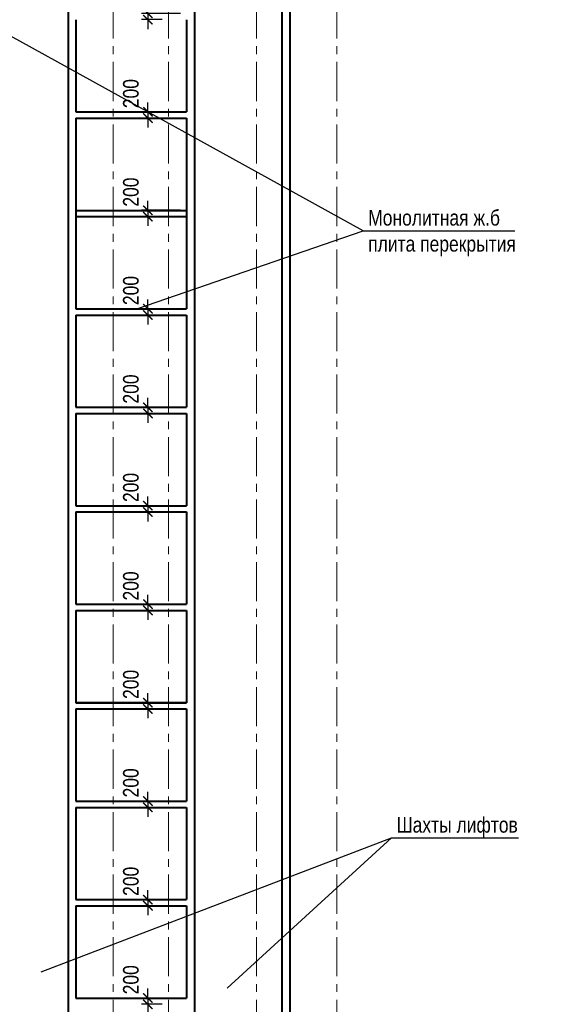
# Model space of a CAD drawing. Header units: millimetres. Extents: x 97781 to 184152, y -32246 to 145954.
# Tile 7 of 13: x 144720 to 161693, y 26854 to 58354. Entities that reach past the tile are written whole.
import ezdxf

# ---------------------------------------------------------------- set-up
doc = ezdxf.new("R2010")
doc.units = ezdxf.units.MM
doc.linetypes.add('CENTER', pattern=[2, 1.25, -0.25, 0.25, -0.25])
for name, color, linetype, lineweight in [('СК-040-С(тены)', 12, 'Continuous', 40), ('СК-050-П(литы перекрытия)', 5, 'Continuous', 40), ('СК-100-О(си)', 7, 'CENTER', 15), ('СК-110-О-РАЗМЕРЫ', 7, 'Continuous', 15), ('СК-400-Т(екст)', 7, 'Continuous', 20)]:
    doc.layers.add(name, color=color, linetype=linetype, lineweight=lineweight)
doc.layers.add('текст', color=7, linetype='Continuous')
doc.styles.add('RUSS', font='arial.ttf', dxfattribs={"width": 0.8})
doc.styles.get("Standard").update_dxf_attribs({"font": 'arial.ttf'})
doc.dimstyles.new('100-200', dxfattribs={"dimscale": 0, "dimtxt": 500, "dimasz": 300, "dimexe": 200, "dimexo": 200, "dimgap": 200, "dimtad": 1, "dimdec": 0, "dimzin": 0, "dimdsep": 46, "dimtxsty": 'Standard', "dimblk": 'ARCHTICK', "dimcen": 0.096, "dimdle": 200, "dimclrd": 7, "dimclre": 7, "dimclrt": 256, "dimadec": 0, "dimazin": 0, "dimtfac": 1, "dimtdec": 0, "dimtmove": 2, "dimatfit": 3, "dimldrblk": 'OBLIQUE', "dimfxl": 1, "dimtolj": 1, "dimtzin": 0, "dimarcsym": 0})

# ---------------------------------------------------------------- blocks, each defined once
blk = doc.blocks.new('_ArchTick')
at = {"color": 0, "linetype": 'ByBlock', "const_width": 0.15}
blk.add_lwpolyline([(-0.5, -0.5), (0.5, 0.5)], dxfattribs=at)
blk = doc.blocks.new('*D122')
at = {"layer": 'Defpoints', "color": 0, "transparency": 16777216}
for p in [(148820, 58355), (149479, 58355), (150059, 58555)]:
    blk.add_point(p, dxfattribs=at)
at = {"layer": 'СК-110-О-РАЗМЕРЫ', "color": 7, "lineweight": -2, "transparency": 16777216}
for p, q in [((148820, 58555), (148820, 58855)), ((149859, 58555), (148620, 58555)), ((149279, 58355), (148620, 58355)), ((148820, 58555), (148820, 58355)), ((148820, 58355), (148820, 58055))]:
    blk.add_line(p, q, dxfattribs=at)
at = {"layer": 'СК-110-О-РАЗМЕРЫ', "color": 7, "lineweight": -2, "transparency": 16777216, "xscale": 300, "yscale": 300, "zscale": 300}
for p, rotation in [((148820, 58555), 270), ((148820, 58355), 90)]:
    blk.add_blockref('_ArchTick', p, dxfattribs=dict(at, rotation=rotation))
at = {"layer": 'СК-110-О-РАЗМЕРЫ', "transparency": 16777216, "insert": (148278, 59139), "char_height": 500, "attachment_point": 5, "rotation": 90, "style": 'RUSS'}
blk.add_mtext('\\A1;200', dxfattribs=at)
blk = doc.blocks.new('_Oblique')
at = {"color": 0, "linetype": 'ByBlock', "lineweight": -2}
blk.add_line((-0.5, -0.5), (0.5, 0.5), dxfattribs=at)
blk = doc.blocks.new('*D123')
at = {"layer": 'Defpoints', "color": 0, "transparency": 16777216}
for p in [(148820, 55205), (149479, 55205), (150059, 55405)]:
    blk.add_point(p, dxfattribs=at)
at = {"layer": 'СК-110-О-РАЗМЕРЫ', "color": 7, "lineweight": -2, "transparency": 16777216}
for p, q in [((148820, 55405), (148820, 55705)), ((149859, 55405), (148620, 55405)), ((149279, 55205), (148620, 55205)), ((148820, 55405), (148820, 55205)), ((148820, 55205), (148820, 54905))]:
    blk.add_line(p, q, dxfattribs=at)
at = {"layer": 'СК-110-О-РАЗМЕРЫ', "color": 7, "lineweight": -2, "transparency": 16777216, "xscale": 300, "yscale": 300, "zscale": 300}
for p, rotation in [((148820, 55405), 270), ((148820, 55205), 90)]:
    blk.add_blockref('_ArchTick', p, dxfattribs=dict(at, rotation=rotation))
at = {"layer": 'СК-110-О-РАЗМЕРЫ', "transparency": 16777216, "insert": (148278, 55989), "char_height": 500, "attachment_point": 5, "rotation": 90, "style": 'RUSS'}
blk.add_mtext('\\A1;200', dxfattribs=at)
blk = doc.blocks.new('*D124')
at = {"layer": 'Defpoints', "color": 0, "transparency": 16777216}
for p in [(148820, 52055), (149479, 52055), (150059, 52255)]:
    blk.add_point(p, dxfattribs=at)
at = {"layer": 'СК-110-О-РАЗМЕРЫ', "color": 7, "lineweight": -2, "transparency": 16777216}
for p, q in [((148820, 52255), (148820, 52555)), ((149859, 52255), (148620, 52255)), ((149279, 52055), (148620, 52055)), ((148820, 52255), (148820, 52055)), ((148820, 52055), (148820, 51755))]:
    blk.add_line(p, q, dxfattribs=at)
at = {"layer": 'СК-110-О-РАЗМЕРЫ', "color": 7, "lineweight": -2, "transparency": 16777216, "xscale": 300, "yscale": 300, "zscale": 300}
for p, rotation in [((148820, 52255), 270), ((148820, 52055), 90)]:
    blk.add_blockref('_ArchTick', p, dxfattribs=dict(at, rotation=rotation))
at = {"layer": 'СК-110-О-РАЗМЕРЫ', "transparency": 16777216, "insert": (148278, 52839), "char_height": 500, "attachment_point": 5, "rotation": 90, "style": 'RUSS'}
blk.add_mtext('\\A1;200', dxfattribs=at)
blk = doc.blocks.new('*D125')
at = {"layer": 'Defpoints', "color": 0, "transparency": 16777216}
for p in [(148820, 48905), (149479, 48905), (150059, 49105)]:
    blk.add_point(p, dxfattribs=at)
at = {"layer": 'СК-110-О-РАЗМЕРЫ', "color": 7, "lineweight": -2, "transparency": 16777216}
for p, q in [((148820, 49105), (148820, 49405)), ((149859, 49105), (148620, 49105)), ((149279, 48905), (148620, 48905)), ((148820, 49105), (148820, 48905)), ((148820, 48905), (148820, 48605))]:
    blk.add_line(p, q, dxfattribs=at)
at = {"layer": 'СК-110-О-РАЗМЕРЫ', "color": 7, "lineweight": -2, "transparency": 16777216, "xscale": 300, "yscale": 300, "zscale": 300}
for p, rotation in [((148820, 49105), 270), ((148820, 48905), 90)]:
    blk.add_blockref('_ArchTick', p, dxfattribs=dict(at, rotation=rotation))
at = {"layer": 'СК-110-О-РАЗМЕРЫ', "transparency": 16777216, "insert": (148278, 49689), "char_height": 500, "attachment_point": 5, "rotation": 90, "style": 'RUSS'}
blk.add_mtext('\\A1;200', dxfattribs=at)
blk = doc.blocks.new('*D126')
at = {"layer": 'Defpoints', "color": 0, "transparency": 16777216}
for p in [(148820, 45755), (149479, 45755), (150059, 45955)]:
    blk.add_point(p, dxfattribs=at)
at = {"layer": 'СК-110-О-РАЗМЕРЫ', "color": 7, "lineweight": -2, "transparency": 16777216}
for p, q in [((148820, 45955), (148820, 46255)), ((149859, 45955), (148620, 45955)), ((149279, 45755), (148620, 45755)), ((148820, 45955), (148820, 45755)), ((148820, 45755), (148820, 45455))]:
    blk.add_line(p, q, dxfattribs=at)
at = {"layer": 'СК-110-О-РАЗМЕРЫ', "color": 7, "lineweight": -2, "transparency": 16777216, "xscale": 300, "yscale": 300, "zscale": 300}
for p, rotation in [((148820, 45955), 270), ((148820, 45755), 90)]:
    blk.add_blockref('_ArchTick', p, dxfattribs=dict(at, rotation=rotation))
at = {"layer": 'СК-110-О-РАЗМЕРЫ', "transparency": 16777216, "insert": (148278, 46539), "char_height": 500, "attachment_point": 5, "rotation": 90, "style": 'RUSS'}
blk.add_mtext('\\A1;200', dxfattribs=at)
blk = doc.blocks.new('*D127')
at = {"layer": 'Defpoints', "color": 0, "transparency": 16777216}
for p in [(148820, 42605), (149479, 42605), (150059, 42805)]:
    blk.add_point(p, dxfattribs=at)
at = {"layer": 'СК-110-О-РАЗМЕРЫ', "color": 7, "lineweight": -2, "transparency": 16777216}
for p, q in [((148820, 42805), (148820, 43105)), ((149859, 42805), (148620, 42805)), ((149279, 42605), (148620, 42605)), ((148820, 42805), (148820, 42605)), ((148820, 42605), (148820, 42305))]:
    blk.add_line(p, q, dxfattribs=at)
at = {"layer": 'СК-110-О-РАЗМЕРЫ', "color": 7, "lineweight": -2, "transparency": 16777216, "xscale": 300, "yscale": 300, "zscale": 300}
for p, rotation in [((148820, 42805), 270), ((148820, 42605), 90)]:
    blk.add_blockref('_ArchTick', p, dxfattribs=dict(at, rotation=rotation))
at = {"layer": 'СК-110-О-РАЗМЕРЫ', "transparency": 16777216, "insert": (148278, 43389), "char_height": 500, "attachment_point": 5, "rotation": 90, "style": 'RUSS'}
blk.add_mtext('\\A1;200', dxfattribs=at)
blk = doc.blocks.new('*D128')
at = {"layer": 'Defpoints', "color": 0, "transparency": 16777216}
for p in [(148820, 39455), (149479, 39455), (150059, 39655)]:
    blk.add_point(p, dxfattribs=at)
at = {"layer": 'СК-110-О-РАЗМЕРЫ', "color": 7, "lineweight": -2, "transparency": 16777216}
for p, q in [((148820, 39655), (148820, 39955)), ((149859, 39655), (148620, 39655)), ((149279, 39455), (148620, 39455)), ((148820, 39655), (148820, 39455)), ((148820, 39455), (148820, 39155))]:
    blk.add_line(p, q, dxfattribs=at)
at = {"layer": 'СК-110-О-РАЗМЕРЫ', "color": 7, "lineweight": -2, "transparency": 16777216, "xscale": 300, "yscale": 300, "zscale": 300}
for p, rotation in [((148820, 39655), 270), ((148820, 39455), 90)]:
    blk.add_blockref('_ArchTick', p, dxfattribs=dict(at, rotation=rotation))
at = {"layer": 'СК-110-О-РАЗМЕРЫ', "transparency": 16777216, "insert": (148278, 40239), "char_height": 500, "attachment_point": 5, "rotation": 90, "style": 'RUSS'}
blk.add_mtext('\\A1;200', dxfattribs=at)
blk = doc.blocks.new('*D129')
at = {"layer": 'Defpoints', "color": 0, "transparency": 16777216}
for p in [(148820, 36305), (149479, 36305), (150059, 36505)]:
    blk.add_point(p, dxfattribs=at)
at = {"layer": 'СК-110-О-РАЗМЕРЫ', "color": 7, "lineweight": -2, "transparency": 16777216}
for p, q in [((148820, 36505), (148820, 36805)), ((149859, 36505), (148620, 36505)), ((149279, 36305), (148620, 36305)), ((148820, 36505), (148820, 36305)), ((148820, 36305), (148820, 36005))]:
    blk.add_line(p, q, dxfattribs=at)
at = {"layer": 'СК-110-О-РАЗМЕРЫ', "color": 7, "lineweight": -2, "transparency": 16777216, "xscale": 300, "yscale": 300, "zscale": 300}
for p, rotation in [((148820, 36505), 270), ((148820, 36305), 90)]:
    blk.add_blockref('_ArchTick', p, dxfattribs=dict(at, rotation=rotation))
at = {"layer": 'СК-110-О-РАЗМЕРЫ', "transparency": 16777216, "insert": (148278, 37089), "char_height": 500, "attachment_point": 5, "rotation": 90, "style": 'RUSS'}
blk.add_mtext('\\A1;200', dxfattribs=at)
blk = doc.blocks.new('*D130')
at = {"layer": 'Defpoints', "color": 0, "transparency": 16777216}
for p in [(148820, 33155), (149479, 33155), (150059, 33355)]:
    blk.add_point(p, dxfattribs=at)
at = {"layer": 'СК-110-О-РАЗМЕРЫ', "color": 7, "lineweight": -2, "transparency": 16777216}
for p, q in [((148820, 33355), (148820, 33655)), ((149859, 33355), (148620, 33355)), ((149279, 33155), (148620, 33155)), ((148820, 33355), (148820, 33155)), ((148820, 33155), (148820, 32855))]:
    blk.add_line(p, q, dxfattribs=at)
at = {"layer": 'СК-110-О-РАЗМЕРЫ', "color": 7, "lineweight": -2, "transparency": 16777216, "xscale": 300, "yscale": 300, "zscale": 300}
for p, rotation in [((148820, 33355), 270), ((148820, 33155), 90)]:
    blk.add_blockref('_ArchTick', p, dxfattribs=dict(at, rotation=rotation))
at = {"layer": 'СК-110-О-РАЗМЕРЫ', "transparency": 16777216, "insert": (148278, 33939), "char_height": 500, "attachment_point": 5, "rotation": 90, "style": 'RUSS'}
blk.add_mtext('\\A1;200', dxfattribs=at)
blk = doc.blocks.new('*D131')
at = {"layer": 'Defpoints', "color": 0, "transparency": 16777216}
for p in [(148820, 30005), (149479, 30005), (150059, 30205)]:
    blk.add_point(p, dxfattribs=at)
at = {"layer": 'СК-110-О-РАЗМЕРЫ', "color": 7, "lineweight": -2, "transparency": 16777216}
for p, q in [((148820, 30205), (148820, 30505)), ((149859, 30205), (148620, 30205)), ((149279, 30005), (148620, 30005)), ((148820, 30205), (148820, 30005)), ((148820, 30005), (148820, 29705))]:
    blk.add_line(p, q, dxfattribs=at)
at = {"layer": 'СК-110-О-РАЗМЕРЫ', "color": 7, "lineweight": -2, "transparency": 16777216, "xscale": 300, "yscale": 300, "zscale": 300}
for p, rotation in [((148820, 30205), 270), ((148820, 30005), 90)]:
    blk.add_blockref('_ArchTick', p, dxfattribs=dict(at, rotation=rotation))
at = {"layer": 'СК-110-О-РАЗМЕРЫ', "transparency": 16777216, "insert": (148278, 30789), "char_height": 500, "attachment_point": 5, "rotation": 90, "style": 'RUSS'}
blk.add_mtext('\\A1;200', dxfattribs=at)
blk = doc.blocks.new('*D132')
at = {"layer": 'Defpoints', "color": 0, "transparency": 16777216}
for p in [(148820, 26855), (149479, 26855), (150059, 27055)]:
    blk.add_point(p, dxfattribs=at)
at = {"layer": 'СК-110-О-РАЗМЕРЫ', "color": 7, "lineweight": -2, "transparency": 16777216}
for p, q in [((148820, 27055), (148820, 27355)), ((149859, 27055), (148620, 27055)), ((149279, 26855), (148620, 26855)), ((148820, 27055), (148820, 26855)), ((148820, 26855), (148820, 26555))]:
    blk.add_line(p, q, dxfattribs=at)
at = {"layer": 'СК-110-О-РАЗМЕРЫ', "color": 7, "lineweight": -2, "transparency": 16777216, "xscale": 300, "yscale": 300, "zscale": 300}
for p, rotation in [((148820, 27055), 270), ((148820, 26855), 90)]:
    blk.add_blockref('_ArchTick', p, dxfattribs=dict(at, rotation=rotation))
at = {"layer": 'СК-110-О-РАЗМЕРЫ', "transparency": 16777216, "insert": (148278, 27639), "char_height": 500, "attachment_point": 5, "rotation": 90, "style": 'RUSS'}
blk.add_mtext('\\A1;200', dxfattribs=at)

msp = doc.modelspace()

# ---------------------------------------------------------------- linework, layer by layer
at = {"layer": 'СК-040-С(тены)'}
for p, q in [((146269.5, 125054.5), (146269.5, 2558.3)), ((150309.5, 125054.5), (150309.5, 2558.3)), ((153109.1, 125054.5), (153109.1, 2558.3)), ((153359.1, 125054.5), (153359.1, 10138.3)), ((146519.5, 58354.5), (146519.5, 55404.5)), ((150059.5, 58354.5), (150059.5, 55404.5)), ((146519.5, 55204.5), (146519.5, 52254.5)), ((150059.5, 55204.5), (150059.5, 52254.5)), ((146519.5, 53854.5), (146519.5, 50754.5)), ((150059.5, 53854.5), (150059.5, 50754.5)), ((146519.5, 52054.5), (146519.5, 49104.5)), ((146519.5, 52003.3), (146519.5, 49103.3)), ((150059.5, 52054.5), (150059.5, 49104.5)), ((150059.5, 52003.3), (150059.5, 49103.3)), ((146519.5, 48904.5), (146519.5, 45954.5)), ((146519.5, 48853.3), (146519.5, 45953.3)), ((150059.5, 48904.5), (150059.5, 45954.5)), ((150059.5, 48853.3), (150059.5, 45953.3)), ((146519.5, 45754.5), (146519.5, 42804.5)), ((146519.5, 45703.3), (146519.5, 42803.3)), ((150059.5, 45754.5), (150059.5, 42804.5)), ((150059.5, 45703.3), (150059.5, 42803.3)), ((146519.5, 42604.5), (146519.5, 39654.5)), ((146519.5, 42553.3), (146519.5, 39653.3)), ((150059.5, 42604.5), (150059.5, 39654.5)), ((150059.5, 42553.3), (150059.5, 39653.3)), ((146519.5, 39454.5), (146519.5, 36504.5)), ((146519.5, 39403.3), (146519.5, 36503.3)), ((150059.5, 39454.5), (150059.5, 36504.5)), ((150059.5, 39403.3), (150059.5, 36503.3)), ((146519.5, 36304.5), (146519.5, 33354.5)), ((146519.5, 36253.3), (146519.5, 33353.3)), ((150059.5, 36304.5), (150059.5, 33354.5)), ((150059.5, 36253.3), (150059.5, 33353.3)), ((146519.5, 33154.5), (146519.5, 30203.3)), ((150059.5, 33154.5), (150059.5, 30203.3)), ((146519.5, 30003.3), (146519.5, 27053.3)), ((150059.5, 30003.3), (150059.5, 27053.3))]:
    msp.add_line(p, q, dxfattribs=at)
at = {"layer": 'СК-050-П(литы перекрытия)', "color": 5}
for p, q in [((146519.5, 55404.5), (150059.5, 55404.5)), ((146519.5, 55204.5), (150059.5, 55204.5)), ((146519.5, 52254.5), (150059.5, 52254.5)), ((146519.5, 52054.5), (150059.5, 52054.5)), ((146519.5, 49104.5), (150059.5, 49104.5)), ((146519.5, 49103.3), (150059.5, 49103.3)), ((146519.5, 48904.5), (150059.5, 48904.5)), ((146519.5, 45954.5), (150059.5, 45954.5)), ((146519.5, 45953.3), (150059.5, 45953.3)), ((146519.5, 45754.5), (150059.5, 45754.5)), ((146519.5, 42804.5), (150059.5, 42804.5)), ((146519.5, 42803.3), (150059.5, 42803.3)), ((146519.5, 42604.5), (150059.5, 42604.5)), ((146519.5, 39654.5), (150059.5, 39654.5)), ((146519.5, 39653.3), (150059.5, 39653.3)), ((146519.5, 39454.5), (150059.5, 39454.5)), ((146519.5, 36504.5), (150059.5, 36504.5)), ((146519.5, 36503.3), (150059.5, 36503.3)), ((146519.5, 36304.5), (150059.5, 36304.5)), ((146519.5, 33354.5), (150059.5, 33354.5)), ((146519.5, 33353.3), (150059.5, 33353.3)), ((146519.5, 33154.5), (150059.5, 33154.5)), ((146519.5, 30203.3), (150059.5, 30203.3)), ((146519.5, 30003.3), (150059.5, 30003.3)), ((146519.5, 27053.3), (150059.5, 27053.3))]:
    msp.add_line(p, q, dxfattribs=at)
at = {"layer": 'СК-100-О(си)', "color": 2, "linetype": 'CENTER', "ltscale": 1000}
for p, q in [((147704.5, 129002.2), (147704.5, -7360.1)), ((149479.5, 129002.2), (149479.5, -7360.1)), ((152289.5, 129002.2), (152289.5, -7360.1)), ((154869.5, 129002.2), (154869.5, -7360.1))]:
    msp.add_line(p, q, dxfattribs=at)
at = {"layer": 'текст'}
for p, q in [((155703.5, 51602.9), (143485.3, 58353.3)), ((148471.3, 49103.3), (155703.5, 51602.9)), ((155703.5, 51602.9), (160557.9, 51602.9)), ((145408.5, 27894.2), (156613.8, 32180.8)), ((156613.8, 32180.8), (151361.4, 27369.3)), ((156613.8, 32180.8), (160679.4, 32180.8))]:
    msp.add_line(p, q, dxfattribs=at)

# ---------------------------------------------------------------- texts
at = {"layer": 'СК-400-Т(екст)', "color": 7, "char_height": 500, "width": 4955.497, "attachment_point": 1, "style": 'RUSS'}
for s, insert in [('Монолитная ж.б плита перекрытия', (155867.4, 52267.7)), ('Шахты лифтов', (156777.8, 32845.6))]:
    msp.add_mtext(s, dxfattribs=dict(at, insert=insert))

# ---------------------------------------------------------------- dimensions: what is measured, and where the dimension line sits
at = {"layer": 'СК-110-О-РАЗМЕРЫ'}
for base, p1, p2, picture, middle in [((148819.7, 58354.5), (150059.5, 58554.5), (149479.5, 58354.5), '*D122', (148277.6, 59138.6)), ((148819.7, 55204.5), (150059.5, 55404.5), (149479.5, 55204.5), '*D123', (148277.6, 55988.6)), ((148819.7, 52054.5), (150059.5, 52254.5), (149479.5, 52054.5), '*D124', (148277.6, 52838.6)), ((148819.7, 48904.5), (150059.5, 49104.5), (149479.5, 48904.5), '*D125', (148277.6, 49688.6)), ((148819.7, 45754.5), (150059.5, 45954.5), (149479.5, 45754.5), '*D126', (148277.6, 46538.6)), ((148819.7, 42604.5), (150059.5, 42804.5), (149479.5, 42604.5), '*D127', (148277.6, 43388.6)), ((148819.7, 39454.5), (150059.5, 39654.5), (149479.5, 39454.5), '*D128', (148277.6, 40238.6)), ((148819.7, 36304.5), (150059.5, 36504.5), (149479.5, 36304.5), '*D129', (148277.6, 37088.6)), ((148819.7, 33154.5), (150059.5, 33354.5), (149479.5, 33154.5), '*D130', (148277.6, 33938.6)), ((148819.7, 30004.5), (150059.5, 30204.5), (149479.5, 30004.5), '*D131', (148277.6, 30788.6)), ((148819.7, 26854.5), (150059.5, 27054.5), (149479.5, 26854.5), '*D132', (148277.6, 27638.6))]:
    dim = msp.add_linear_dim(base=base, p1=p1, p2=p2, angle=90, dimstyle='100-200', override={"dimscale": 1, "dimtxsty": 'RUSS'}, dxfattribs=at)
    dim.commit()
    dim.dimension.update_dxf_attribs({"geometry": picture, "text_midpoint": middle, "dimtype": 160})

doc.saveas('drawing.dxf')
